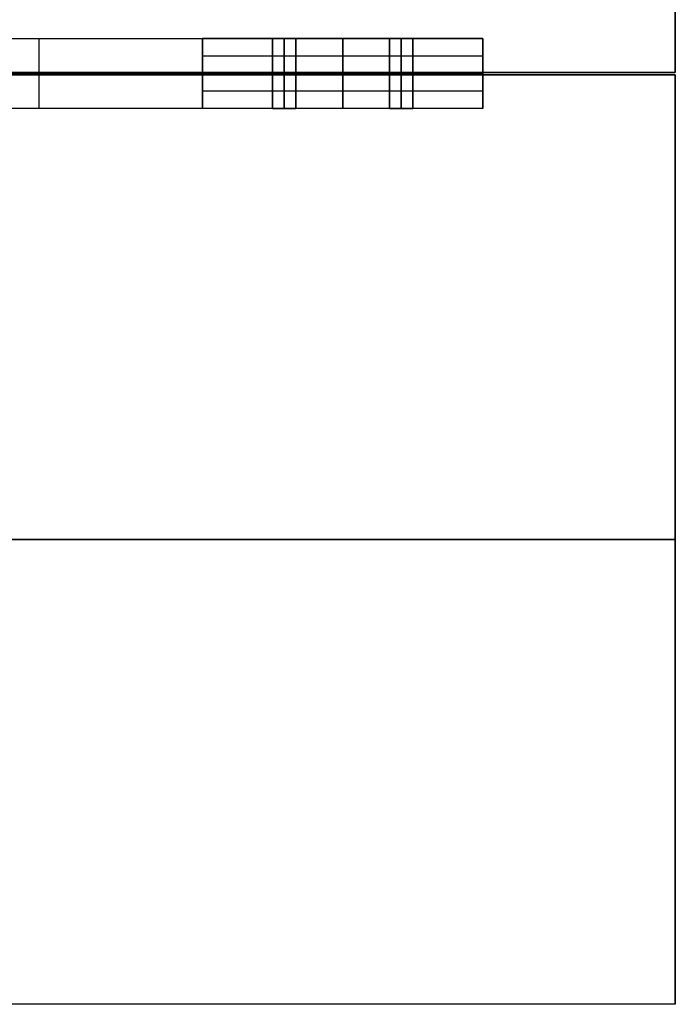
# Model space of a CAD drawing. Header units: millimetres. Extents: x -1100 to 1100, y -404 to 400.
# Tile 7 of 8: x 820 to 1100, y -400 to 21. Entities that reach past the tile are written whole.
import ezdxf

# ---------------------------------------------------------------- set-up
doc = ezdxf.new("R2010")
doc.units = ezdxf.units.MM
doc.layers.add('Défaut', color=7, linetype='Continuous', true_color=0x000000)

msp = doc.modelspace()

# ---------------------------------------------------------------- linework, layer by layer
at = {"layer": 'Défaut'}
for p, q in [((1100, -1.09, 719.82), (1100, 396.41, 719.82)), ((827.71, 13.41, 320.04), (827.71, -16.59, 320.04)), ((827.71, 13.41, 200.04), (827.71, -16.59, 200.04)), ((827.71, 13.41, 700.04), (827.71, -16.59, 700.04)), ((827.71, 13.41, 580.04), (827.71, -16.59, 580.04)), ((897.71, -16.59, 350.04), (897.71, 13.41, 350.04)), ((927.71, -16.59, 235.04), (927.71, 13.41, 235.04)), ((927.71, 13.41, 235.04), (937.71, 13.41, 235.04)), ((927.71, -16.59, 615.04), (927.71, 13.41, 615.04)), ((927.71, 13.41, 615.04), (937.71, 13.41, 615.04)), ((937.71, 13.41, 235.04), (927.71, 13.41, 235.04)), ((937.71, 13.41, 615.04), (927.71, 13.41, 615.04)), ((927.71, -1.59, 235.04), (927.71, 13.41, 235.04)), ((927.71, -1.59, 615.04), (927.71, 13.41, 615.04)), ((932.71, -16.59, 240.04), (932.71, 13.41, 240.04)), ((932.71, -16.59, 230.04), (932.71, 13.41, 230.04)), ((932.71, 13.41, 240.04), (932.71, 13.41, 230.04)), ((932.71, -16.59, 620.04), (932.71, 13.41, 620.04)), ((932.71, -16.59, 610.04), (932.71, 13.41, 610.04)), ((932.71, 13.41, 620.04), (932.71, 13.41, 610.04)), ((932.71, 13.41, 240.04), (932.71, 13.41, 230.04)), ((932.71, 13.41, 620.04), (932.71, 13.41, 610.04)), ((932.71, -1.59, 240.04), (932.71, 13.41, 240.04)), ((932.71, -1.59, 230.04), (932.71, 13.41, 230.04)), ((932.71, -1.59, 620.04), (932.71, 13.41, 620.04)), ((932.71, -1.59, 610.04), (932.71, 13.41, 610.04)), ((937.71, 13.41, 235.04), (937.71, -16.59, 235.04)), ((937.71, 13.41, 615.04), (937.71, -16.59, 615.04)), ((937.71, -1.59, 235.04), (937.71, 13.41, 235.04)), ((937.71, -1.59, 615.04), (937.71, 13.41, 615.04)), ((977.71, -16.59, 285.04), (977.71, 13.41, 285.04)), ((977.71, 13.41, 285.04), (987.71, 13.41, 285.04)), ((977.71, -16.59, 665.04), (977.71, 13.41, 665.04)), ((977.71, 13.41, 665.04), (987.71, 13.41, 665.04)), ((987.71, 13.41, 285.04), (977.71, 13.41, 285.04)), ((987.71, 13.41, 665.04), (977.71, 13.41, 665.04)), ((977.71, 13.41, 285.04), (977.71, -1.59, 285.04)), ((977.71, 13.41, 665.04), (977.71, -1.59, 665.04)), ((982.71, -16.59, 290.04), (982.71, 13.41, 290.04)), ((982.71, -16.59, 280.04), (982.71, 13.41, 280.04)), ((982.71, 13.41, 290.04), (982.71, 13.41, 280.04)), ((982.71, -16.59, 670.04), (982.71, 13.41, 670.04)), ((982.71, -16.59, 660.04), (982.71, 13.41, 660.04)), ((982.71, 13.41, 670.04), (982.71, 13.41, 660.04)), ((982.71, 13.41, 290.04), (982.71, 13.41, 280.04)), ((982.71, 13.41, 670.04), (982.71, 13.41, 660.04)), ((982.71, 13.41, 290.04), (982.71, -1.59, 290.04)), ((982.71, 13.41, 280.04), (982.71, -1.59, 280.04)), ((982.71, 13.41, 670.04), (982.71, -1.59, 670.04)), ((982.71, 13.41, 660.04), (982.71, -1.59, 660.04)), ((987.71, 13.41, 285.04), (987.71, -16.59, 285.04)), ((987.71, 13.41, 665.04), (987.71, -16.59, 665.04)), ((987.71, 13.41, 285.04), (987.71, -1.59, 285.04)), ((987.71, 13.41, 665.04), (987.71, -1.59, 665.04)), ((1017.71, -16.59, 350.04), (1017.71, 13.41, 350.04)), ((1100, -1.09, 719.82), (-1100, -1.09, 719.82)), ((1100, -2.09, 719.82), (-1100, -2.09, 719.82)), ((978.25, -1.59, 320.04), (637.71, -1.59, 320.04)), ((978.25, -1.59, 200.04), (637.71, -1.59, 200.04)), ((978.25, -1.59, 700.04), (637.71, -1.59, 700.04)), ((978.25, -1.59, 580.04), (637.71, -1.59, 580.04)), ((897.71, -1.59, 580.04), (897.71, -1.59, 320.04)), ((897.71, -1.59, 250.04), (897.71, -1.59, 0.04)), ((937.71, -1.59, 240.04), (927.71, -1.59, 240.04)), ((927.71, -1.59, 230.04), (927.71, -1.59, 240.04)), ((927.71, -1.59, 230.04), (937.71, -1.59, 230.04)), ((937.71, -1.59, 620.04), (927.71, -1.59, 620.04)), ((927.71, -1.59, 610.04), (927.71, -1.59, 620.04)), ((927.71, -1.59, 610.04), (937.71, -1.59, 610.04)), ((927.71, -1.59, 240.04), (937.71, -1.59, 240.04)), ((927.71, -1.59, 230.04), (927.71, -1.59, 240.04)), ((937.71, -1.59, 230.04), (927.71, -1.59, 230.04)), ((927.71, -1.59, 620.04), (937.71, -1.59, 620.04)), ((927.71, -1.59, 610.04), (927.71, -1.59, 620.04)), ((927.71, -16.59, 615.04), (927.71, -1.59, 615.04)), ((937.71, -1.59, 610.04), (927.71, -1.59, 610.04)), ((927.71, -16.59, 235.04), (927.71, -1.59, 235.04)), ((932.71, -16.59, 620.04), (932.71, -1.59, 620.04)), ((932.71, -16.59, 610.04), (932.71, -1.59, 610.04)), ((932.71, -16.59, 240.04), (932.71, -1.59, 240.04)), ((932.71, -16.59, 230.04), (932.71, -1.59, 230.04)), ((937.71, -1.59, 230.04), (937.71, -1.59, 240.04)), ((937.71, -1.59, 610.04), (937.71, -1.59, 620.04)), ((937.71, -1.59, 240.04), (937.71, -1.59, 230.04)), ((937.71, -1.59, 620.04), (937.71, -1.59, 610.04)), ((937.71, -16.59, 615.04), (937.71, -1.59, 615.04)), ((937.71, -16.59, 235.04), (937.71, -1.59, 235.04)), ((987.71, -1.59, 290.04), (977.71, -1.59, 290.04)), ((977.71, -1.59, 280.04), (987.71, -1.59, 280.04)), ((977.71, -1.59, 280.04), (977.71, -1.59, 290.04)), ((987.71, -1.59, 670.04), (977.71, -1.59, 670.04)), ((977.71, -1.59, 660.04), (987.71, -1.59, 660.04)), ((977.71, -1.59, 660.04), (977.71, -1.59, 670.04)), ((987.71, -1.59, 290.04), (977.71, -1.59, 290.04)), ((977.71, -1.59, 280.04), (987.71, -1.59, 280.04)), ((977.71, -1.59, 290.04), (977.71, -1.59, 280.04)), ((987.71, -1.59, 670.04), (977.71, -1.59, 670.04)), ((977.71, -1.59, 660.04), (987.71, -1.59, 660.04)), ((977.71, -1.59, 670.04), (977.71, -1.59, 660.04)), ((977.71, -1.59, 665.04), (977.71, -16.59, 665.04)), ((977.71, -1.59, 285.04), (977.71, -16.59, 285.04)), ((982.71, -1.59, 670.04), (982.71, -16.59, 670.04)), ((982.71, -1.59, 660.04), (982.71, -16.59, 660.04)), ((982.71, -1.59, 290.04), (982.71, -16.59, 290.04)), ((982.71, -1.59, 280.04), (982.71, -16.59, 280.04)), ((987.71, -1.59, 280.04), (987.71, -1.59, 290.04)), ((987.71, -1.59, 660.04), (987.71, -1.59, 670.04)), ((987.71, -1.59, 280.04), (987.71, -1.59, 290.04)), ((987.71, -1.59, 660.04), (987.71, -1.59, 670.04)), ((987.71, -1.59, 665.04), (987.71, -16.59, 665.04)), ((987.71, -1.59, 285.04), (987.71, -16.59, 285.04)), ((1017.71, -1.59, 580.04), (1017.71, -1.59, 320.04)), ((1017.71, -1.59, 250.04), (1017.71, -1.59, 0.04)), ((1100, -399.59, 719.82), (1100, -2.09, 719.82)), ((927.71, -16.59, 235.04), (937.71, -16.59, 235.04)), ((927.71, -16.59, 615.04), (937.71, -16.59, 615.04)), ((937.71, -16.59, 235.04), (927.71, -16.59, 235.04)), ((937.71, -16.59, 615.04), (927.71, -16.59, 615.04)), ((932.71, -16.59, 230.04), (932.71, -16.59, 240.04)), ((932.71, -16.59, 610.04), (932.71, -16.59, 620.04)), ((932.71, -16.59, 240.04), (932.71, -16.59, 230.04)), ((932.71, -16.59, 620.04), (932.71, -16.59, 610.04)), ((977.71, -16.59, 285.04), (987.71, -16.59, 285.04)), ((977.71, -16.59, 665.04), (987.71, -16.59, 665.04)), ((987.71, -16.59, 285.04), (977.71, -16.59, 285.04)), ((987.71, -16.59, 665.04), (977.71, -16.59, 665.04)), ((982.71, -16.59, 280.04), (982.71, -16.59, 290.04)), ((982.71, -16.59, 660.04), (982.71, -16.59, 670.04)), ((982.71, -16.59, 290.04), (982.71, -16.59, 280.04)), ((982.71, -16.59, 670.04), (982.71, -16.59, 660.04)), ((-1100, -200.84, 704.82), (1100, -200.84, 704.82)), ((1100, -200.84, 734.82), (-1100, -200.84, 734.82)), ((1100, -200.84, 704.82), (1100, -200.84, 734.82)), ((1100, -399.59, 719.82), (-1100, -399.59, 719.82))]:
    msp.add_line(p, q, dxfattribs=at)
for points in [[(1100, -1.09, 704.82), (1100, 197.66, 704.82), (1100, 396.41, 704.82)], [(1100, 396.41, 734.82), (1100, 197.66, 734.82), (1100, -1.09, 734.82)], [(637.71, 13.41, 320.04), (827.71, 13.41, 320.04), (1017.71, 13.41, 320.04)], [(637.71, 13.41, 200.04), (827.71, 13.41, 200.04), (1017.71, 13.41, 200.04)], [(637.71, 13.41, 260.04), (827.71, 13.41, 260.04), (1017.71, 13.41, 260.04)], [(637.71, 13.41, 700.04), (827.71, 13.41, 700.04), (1017.71, 13.41, 700.04)], [(637.71, 13.41, 580.04), (827.71, 13.41, 580.04), (1017.71, 13.41, 580.04)], [(637.71, 13.41, 640.04), (827.71, 13.41, 640.04), (1017.71, 13.41, 640.04)], [(827.71, 13.41, 320.04), (827.71, 13.41, 260.04), (827.71, 13.41, 200.04)], [(827.71, 13.41, 700.04), (827.71, 13.41, 640.04), (827.71, 13.41, 580.04)], [(1017.71, 13.41, 580.04), (957.71, 13.41, 580.04), (897.71, 13.41, 580.04)], [(897.71, -1.59, 580.04), (897.71, 5.91, 580.04), (897.71, 13.41, 580.04)], [(1017.71, 13.41, 320.04), (957.71, 13.41, 320.04), (897.71, 13.41, 320.04)], [(897.71, 13.41, 580.04), (897.71, 13.41, 450.04), (897.71, 13.41, 320.04)], [(897.71, 13.41, 320.04), (897.71, 5.91, 320.04), (897.71, -1.59, 320.04)], [(1017.71, 13.41, 200.04), (957.71, 13.41, 200.04), (897.71, 13.41, 200.04)], [(897.71, -1.59, 200.04), (897.71, 5.91, 200.04), (897.71, 13.41, 200.04)], [(1017.71, 13.41, 0.04), (957.71, 13.41, 0.04), (897.71, 13.41, 0.04)], [(897.71, 13.41, 200.04), (897.71, 13.41, 100.04), (897.71, 13.41, 0.04)], [(897.71, 13.41, 0.04), (897.71, -1.59, 0.04), (897.71, -16.59, 0.04)], [(1017.71, 13.41, 450.04), (957.71, 13.41, 450.04), (897.71, 13.41, 450.04)], [(1017.71, 13.41, 100.04), (957.71, 13.41, 100.04), (897.71, 13.41, 100.04)], [(927.71, 13.41, 240.04), (932.71, 13.41, 240.04), (937.71, 13.41, 240.04)], [(927.71, -16.59, 240.04), (927.71, -1.59, 240.04), (927.71, 13.41, 240.04)], [(927.71, 13.41, 230.04), (927.71, 13.41, 235.04), (927.71, 13.41, 240.04)], [(927.71, -16.59, 230.04), (927.71, -1.59, 230.04), (927.71, 13.41, 230.04)], [(937.71, 13.41, 230.04), (932.71, 13.41, 230.04), (927.71, 13.41, 230.04)], [(927.71, 13.41, 620.04), (932.71, 13.41, 620.04), (937.71, 13.41, 620.04)], [(927.71, -16.59, 620.04), (927.71, -1.59, 620.04), (927.71, 13.41, 620.04)], [(927.71, 13.41, 610.04), (927.71, 13.41, 615.04), (927.71, 13.41, 620.04)], [(927.71, -16.59, 610.04), (927.71, -1.59, 610.04), (927.71, 13.41, 610.04)], [(937.71, 13.41, 610.04), (932.71, 13.41, 610.04), (927.71, 13.41, 610.04)], [(927.71, 13.41, 240.04), (927.71, 13.41, 235.04), (927.71, 13.41, 230.04)], [(927.71, 13.41, 230.04), (927.71, -1.59, 230.04), (927.71, -16.59, 230.04)], [(927.71, 13.41, 240.04), (927.71, -1.59, 240.04), (927.71, -16.59, 240.04)], [(927.71, 13.41, 230.04), (932.71, 13.41, 230.04), (937.71, 13.41, 230.04)], [(937.71, 13.41, 240.04), (932.71, 13.41, 240.04), (927.71, 13.41, 240.04)], [(927.71, 13.41, 235.04), (927.71, -1.59, 235.04), (927.71, -16.59, 235.04)], [(927.71, 13.41, 610.04), (932.71, 13.41, 610.04), (937.71, 13.41, 610.04)], [(927.71, 13.41, 610.04), (927.71, -1.59, 610.04), (927.71, -16.59, 610.04)], [(937.71, 13.41, 620.04), (932.71, 13.41, 620.04), (927.71, 13.41, 620.04)], [(927.71, 13.41, 620.04), (927.71, -1.59, 620.04), (927.71, -16.59, 620.04)], [(927.71, 13.41, 620.04), (927.71, 13.41, 615.04), (927.71, 13.41, 610.04)], [(927.71, 13.41, 615.04), (927.71, -1.59, 615.04), (927.71, -16.59, 615.04)], [(937.71, 13.41, 240.04), (932.71, 13.41, 240.04), (927.71, 13.41, 240.04)], [(927.71, 13.41, 240.04), (927.71, 13.41, 235.04), (927.71, 13.41, 230.04)], [(927.71, 13.41, 230.04), (932.71, 13.41, 230.04), (937.71, 13.41, 230.04)], [(927.71, 13.41, 240.04), (927.71, 5.91, 240.04), (927.71, -1.59, 240.04)], [(927.71, 13.41, 230.04), (927.71, 5.91, 230.04), (927.71, -1.59, 230.04)], [(937.71, 13.41, 620.04), (932.71, 13.41, 620.04), (927.71, 13.41, 620.04)], [(927.71, 13.41, 620.04), (927.71, 13.41, 615.04), (927.71, 13.41, 610.04)], [(927.71, 13.41, 610.04), (932.71, 13.41, 610.04), (937.71, 13.41, 610.04)], [(927.71, 13.41, 620.04), (927.71, 5.91, 620.04), (927.71, -1.59, 620.04)], [(927.71, 13.41, 610.04), (927.71, 5.91, 610.04), (927.71, -1.59, 610.04)], [(932.71, 13.41, 230.04), (932.71, -1.59, 230.04), (932.71, -16.59, 230.04)], [(932.71, 13.41, 240.04), (932.71, -1.59, 240.04), (932.71, -16.59, 240.04)], [(932.71, 13.41, 610.04), (932.71, -1.59, 610.04), (932.71, -16.59, 610.04)], [(932.71, 13.41, 620.04), (932.71, -1.59, 620.04), (932.71, -16.59, 620.04)], [(937.71, 13.41, 240.04), (937.71, -1.59, 240.04), (937.71, -16.59, 240.04)], [(937.71, -16.59, 230.04), (937.71, -1.59, 230.04), (937.71, 13.41, 230.04)], [(937.71, 13.41, 240.04), (937.71, 13.41, 235.04), (937.71, 13.41, 230.04)], [(937.71, 13.41, 620.04), (937.71, -1.59, 620.04), (937.71, -16.59, 620.04)], [(937.71, -16.59, 610.04), (937.71, -1.59, 610.04), (937.71, 13.41, 610.04)], [(937.71, 13.41, 620.04), (937.71, 13.41, 615.04), (937.71, 13.41, 610.04)], [(937.71, 13.41, 230.04), (937.71, -1.59, 230.04), (937.71, -16.59, 230.04)], [(937.71, 13.41, 230.04), (937.71, 13.41, 235.04), (937.71, 13.41, 240.04)], [(937.71, 13.41, 240.04), (937.71, -1.59, 240.04), (937.71, -16.59, 240.04)], [(937.71, 13.41, 235.04), (937.71, -1.59, 235.04), (937.71, -16.59, 235.04)], [(937.71, 13.41, 610.04), (937.71, -1.59, 610.04), (937.71, -16.59, 610.04)], [(937.71, 13.41, 610.04), (937.71, 13.41, 615.04), (937.71, 13.41, 620.04)], [(937.71, 13.41, 620.04), (937.71, -1.59, 620.04), (937.71, -16.59, 620.04)], [(937.71, 13.41, 615.04), (937.71, -1.59, 615.04), (937.71, -16.59, 615.04)], [(937.71, 13.41, 230.04), (937.71, 13.41, 235.04), (937.71, 13.41, 240.04)], [(937.71, -1.59, 240.04), (937.71, 5.91, 240.04), (937.71, 13.41, 240.04)], [(937.71, 13.41, 230.04), (937.71, 5.91, 230.04), (937.71, -1.59, 230.04)], [(937.71, 13.41, 610.04), (937.71, 13.41, 615.04), (937.71, 13.41, 620.04)], [(937.71, -1.59, 620.04), (937.71, 5.91, 620.04), (937.71, 13.41, 620.04)], [(937.71, 13.41, 610.04), (937.71, 5.91, 610.04), (937.71, -1.59, 610.04)], [(957.71, -1.59, 580.04), (957.71, 5.91, 580.04), (957.71, 13.41, 580.04)], [(957.71, 13.41, 580.04), (957.71, 13.41, 450.04), (957.71, 13.41, 320.04)], [(957.71, 13.41, 320.04), (957.71, 5.91, 320.04), (957.71, -1.59, 320.04)], [(957.71, -1.59, 200.04), (957.71, 5.91, 200.04), (957.71, 13.41, 200.04)], [(957.71, 13.41, 200.04), (957.71, 13.41, 100.04), (957.71, 13.41, 0.04)], [(957.71, 13.41, 0.04), (957.71, -1.59, 0.04), (957.71, -16.59, 0.04)], [(977.71, -16.59, 290.04), (977.71, -1.59, 290.04), (977.71, 13.41, 290.04)], [(977.71, 13.41, 290.04), (982.71, 13.41, 290.04), (987.71, 13.41, 290.04)], [(987.71, 13.41, 280.04), (982.71, 13.41, 280.04), (977.71, 13.41, 280.04)], [(977.71, 13.41, 280.04), (977.71, -1.59, 280.04), (977.71, -16.59, 280.04)], [(977.71, 13.41, 280.04), (977.71, 13.41, 285.04), (977.71, 13.41, 290.04)], [(977.71, -16.59, 670.04), (977.71, -1.59, 670.04), (977.71, 13.41, 670.04)], [(977.71, 13.41, 670.04), (982.71, 13.41, 670.04), (987.71, 13.41, 670.04)], [(987.71, 13.41, 660.04), (982.71, 13.41, 660.04), (977.71, 13.41, 660.04)], [(977.71, 13.41, 660.04), (977.71, -1.59, 660.04), (977.71, -16.59, 660.04)], [(977.71, 13.41, 660.04), (977.71, 13.41, 665.04), (977.71, 13.41, 670.04)], [(977.71, 13.41, 290.04), (977.71, 13.41, 285.04), (977.71, 13.41, 280.04)], [(977.71, 13.41, 280.04), (977.71, -1.59, 280.04), (977.71, -16.59, 280.04)], [(977.71, 13.41, 290.04), (977.71, -1.59, 290.04), (977.71, -16.59, 290.04)], [(977.71, 13.41, 280.04), (982.71, 13.41, 280.04), (987.71, 13.41, 280.04)], [(987.71, 13.41, 290.04), (982.71, 13.41, 290.04), (977.71, 13.41, 290.04)], [(977.71, 13.41, 285.04), (977.71, -1.59, 285.04), (977.71, -16.59, 285.04)], [(977.71, 13.41, 660.04), (982.71, 13.41, 660.04), (987.71, 13.41, 660.04)], [(977.71, 13.41, 660.04), (977.71, -1.59, 660.04), (977.71, -16.59, 660.04)], [(987.71, 13.41, 670.04), (982.71, 13.41, 670.04), (977.71, 13.41, 670.04)], [(977.71, 13.41, 670.04), (977.71, -1.59, 670.04), (977.71, -16.59, 670.04)], [(977.71, 13.41, 670.04), (977.71, 13.41, 665.04), (977.71, 13.41, 660.04)], [(977.71, 13.41, 665.04), (977.71, -1.59, 665.04), (977.71, -16.59, 665.04)], [(987.71, 13.41, 290.04), (982.71, 13.41, 290.04), (977.71, 13.41, 290.04)], [(977.71, 13.41, 280.04), (982.71, 13.41, 280.04), (987.71, 13.41, 280.04)], [(977.71, 13.41, 290.04), (977.71, 13.41, 285.04), (977.71, 13.41, 280.04)], [(977.71, 13.41, 290.04), (977.71, 5.91, 290.04), (977.71, -1.59, 290.04)], [(977.71, -1.59, 280.04), (977.71, 5.91, 280.04), (977.71, 13.41, 280.04)], [(987.71, 13.41, 670.04), (982.71, 13.41, 670.04), (977.71, 13.41, 670.04)], [(977.71, 13.41, 660.04), (982.71, 13.41, 660.04), (987.71, 13.41, 660.04)], [(977.71, 13.41, 670.04), (977.71, 13.41, 665.04), (977.71, 13.41, 660.04)], [(977.71, 13.41, 670.04), (977.71, 5.91, 670.04), (977.71, -1.59, 670.04)], [(977.71, -1.59, 660.04), (977.71, 5.91, 660.04), (977.71, 13.41, 660.04)], [(982.71, 13.41, 280.04), (982.71, -1.59, 280.04), (982.71, -16.59, 280.04)], [(982.71, 13.41, 290.04), (982.71, -1.59, 290.04), (982.71, -16.59, 290.04)], [(982.71, 13.41, 660.04), (982.71, -1.59, 660.04), (982.71, -16.59, 660.04)], [(982.71, 13.41, 670.04), (982.71, -1.59, 670.04), (982.71, -16.59, 670.04)], [(987.71, 13.41, 290.04), (987.71, -1.59, 290.04), (987.71, -16.59, 290.04)], [(987.71, 13.41, 290.04), (987.71, 13.41, 285.04), (987.71, 13.41, 280.04)], [(987.71, 13.41, 280.04), (987.71, -1.59, 280.04), (987.71, -16.59, 280.04)], [(987.71, 13.41, 670.04), (987.71, -1.59, 670.04), (987.71, -16.59, 670.04)], [(987.71, 13.41, 670.04), (987.71, 13.41, 665.04), (987.71, 13.41, 660.04)], [(987.71, 13.41, 660.04), (987.71, -1.59, 660.04), (987.71, -16.59, 660.04)], [(987.71, 13.41, 280.04), (987.71, -1.59, 280.04), (987.71, -16.59, 280.04)], [(987.71, 13.41, 280.04), (987.71, 13.41, 285.04), (987.71, 13.41, 290.04)], [(987.71, 13.41, 290.04), (987.71, -1.59, 290.04), (987.71, -16.59, 290.04)], [(987.71, 13.41, 285.04), (987.71, -1.59, 285.04), (987.71, -16.59, 285.04)], [(987.71, 13.41, 660.04), (987.71, -1.59, 660.04), (987.71, -16.59, 660.04)], [(987.71, 13.41, 660.04), (987.71, 13.41, 665.04), (987.71, 13.41, 670.04)], [(987.71, 13.41, 670.04), (987.71, -1.59, 670.04), (987.71, -16.59, 670.04)], [(987.71, 13.41, 665.04), (987.71, -1.59, 665.04), (987.71, -16.59, 665.04)], [(987.71, 13.41, 280.04), (987.71, 13.41, 285.04), (987.71, 13.41, 290.04)], [(987.71, -1.59, 290.04), (987.71, 5.91, 290.04), (987.71, 13.41, 290.04)], [(987.71, -1.59, 280.04), (987.71, 5.91, 280.04), (987.71, 13.41, 280.04)], [(987.71, 13.41, 660.04), (987.71, 13.41, 665.04), (987.71, 13.41, 670.04)], [(987.71, -1.59, 670.04), (987.71, 5.91, 670.04), (987.71, 13.41, 670.04)], [(987.71, -1.59, 660.04), (987.71, 5.91, 660.04), (987.71, 13.41, 660.04)], [(1017.71, 13.41, 320.04), (1017.71, 13.41, 260.04), (1017.71, 13.41, 200.04)], [(1017.71, 13.41, 320.04), (1017.71, 5.91, 320.04), (1017.71, -1.59, 320.04)], [(1017.71, 13.41, 200.04), (1017.71, 5.91, 200.04), (1017.71, -1.59, 200.04)], [(1017.71, 13.41, 260.04), (1017.71, 5.91, 260.04), (1017.71, -1.59, 260.04)], [(1017.71, -1.59, 580.04), (1017.71, 5.91, 580.04), (1017.71, 13.41, 580.04)], [(1017.71, 13.41, 580.04), (1017.71, 13.41, 450.04), (1017.71, 13.41, 320.04)], [(1017.71, 13.41, 320.04), (1017.71, 5.91, 320.04), (1017.71, -1.59, 320.04)], [(1017.71, -1.59, 200.04), (1017.71, 5.91, 200.04), (1017.71, 13.41, 200.04)], [(1017.71, 13.41, 200.04), (1017.71, 13.41, 100.04), (1017.71, 13.41, 0.04)], [(1017.71, 13.41, 0.04), (1017.71, -1.59, 0.04), (1017.71, -16.59, 0.04)], [(1017.71, 13.41, 700.04), (1017.71, 13.41, 640.04), (1017.71, 13.41, 580.04)], [(1017.71, 13.41, 700.04), (1017.71, 5.91, 700.04), (1017.71, -1.59, 700.04)], [(1017.71, 13.41, 580.04), (1017.71, 5.91, 580.04), (1017.71, -1.59, 580.04)], [(1017.71, 13.41, 640.04), (1017.71, 5.91, 640.04), (1017.71, -1.59, 640.04)], [(1017.71, 5.91, 580.04), (957.71, 5.91, 580.04), (897.71, 5.91, 580.04)], [(1017.71, 5.91, 320.04), (957.71, 5.91, 320.04), (897.71, 5.91, 320.04)], [(1017.71, 5.91, 200.04), (957.71, 5.91, 200.04), (897.71, 5.91, 200.04)], [(1017.71, 5.91, 320.04), (1017.71, 5.91, 260.04), (1017.71, 5.91, 200.04)], [(1017.71, 5.91, 700.04), (1017.71, 5.91, 640.04), (1017.71, 5.91, 580.04)], [(-1100, -1.09, 704.82), (0, -1.09, 704.82), (1100, -1.09, 704.82)], [(1100, -1.09, 734.82), (0, -1.09, 734.82), (-1100, -1.09, 734.82)], [(-1100, -2.09, 704.82), (0, -2.09, 704.82), (1100, -2.09, 704.82)], [(1100, -2.09, 734.82), (0, -2.09, 734.82), (-1100, -2.09, 734.82)], [(1017.71, -1.59, 320.04), (957.71, -1.59, 320.04), (897.71, -1.59, 320.04)], [(897.71, -1.59, 320.04), (897.71, -1.59, 260.04), (897.71, -1.59, 200.04)], [(1017.71, -1.59, 200.04), (957.71, -1.59, 200.04), (897.71, -1.59, 200.04)], [(897.71, -1.59, 320.04), (897.71, -9.09, 320.04), (897.71, -16.59, 320.04)], [(897.71, -1.59, 200.04), (897.71, -9.09, 200.04), (897.71, -16.59, 200.04)], [(1017.71, -1.59, 260.04), (957.71, -1.59, 260.04), (897.71, -1.59, 260.04)], [(897.71, -1.59, 260.04), (897.71, -9.09, 260.04), (897.71, -16.59, 260.04)], [(1017.71, -1.59, 700.04), (957.71, -1.59, 700.04), (897.71, -1.59, 700.04)], [(897.71, -16.59, 700.04), (897.71, -9.09, 700.04), (897.71, -1.59, 700.04)], [(1017.71, -1.59, 580.04), (957.71, -1.59, 580.04), (897.71, -1.59, 580.04)], [(897.71, -1.59, 700.04), (897.71, -1.59, 640.04), (897.71, -1.59, 580.04)], [(1017.71, -1.59, 320.04), (957.71, -1.59, 320.04), (897.71, -1.59, 320.04)], [(1017.71, -1.59, 200.04), (957.71, -1.59, 200.04), (897.71, -1.59, 200.04)], [(897.71, -1.59, 320.04), (897.71, -1.59, 260.04), (897.71, -1.59, 200.04)], [(1017.71, -1.59, 640.04), (957.71, -1.59, 640.04), (897.71, -1.59, 640.04)], [(1017.71, -1.59, 260.04), (957.71, -1.59, 260.04), (897.71, -1.59, 260.04)], [(1017.71, -1.59, 0.04), (957.71, -1.59, 0.04), (897.71, -1.59, 0.04)], [(1017.71, -1.59, 700.04), (957.71, -1.59, 700.04), (897.71, -1.59, 700.04)], [(897.71, -1.59, 700.04), (897.71, -1.59, 640.04), (897.71, -1.59, 580.04)], [(1017.71, -1.59, 580.04), (957.71, -1.59, 580.04), (897.71, -1.59, 580.04)], [(897.71, -1.59, 700.04), (897.71, -9.09, 700.04), (897.71, -16.59, 700.04)], [(897.71, -1.59, 580.04), (897.71, -9.09, 580.04), (897.71, -16.59, 580.04)], [(1017.71, -1.59, 640.04), (957.71, -1.59, 640.04), (897.71, -1.59, 640.04)], [(897.71, -1.59, 640.04), (897.71, -9.09, 640.04), (897.71, -16.59, 640.04)], [(927.71, -1.59, 240.04), (927.71, -1.59, 235.04), (927.71, -1.59, 230.04)], [(927.71, -1.59, 230.04), (932.71, -1.59, 230.04), (937.71, -1.59, 230.04)], [(937.71, -1.59, 240.04), (932.71, -1.59, 240.04), (927.71, -1.59, 240.04)], [(927.71, -1.59, 610.04), (932.71, -1.59, 610.04), (937.71, -1.59, 610.04)], [(937.71, -1.59, 620.04), (932.71, -1.59, 620.04), (927.71, -1.59, 620.04)], [(927.71, -1.59, 620.04), (927.71, -1.59, 615.04), (927.71, -1.59, 610.04)], [(927.71, -1.59, 240.04), (932.71, -1.59, 240.04), (937.71, -1.59, 240.04)], [(927.71, -1.59, 230.04), (927.71, -1.59, 235.04), (927.71, -1.59, 240.04)], [(937.71, -1.59, 230.04), (932.71, -1.59, 230.04), (927.71, -1.59, 230.04)], [(937.71, -1.59, 620.04), (932.71, -1.59, 620.04), (927.71, -1.59, 620.04)], [(927.71, -1.59, 620.04), (927.71, -1.59, 615.04), (927.71, -1.59, 610.04)], [(927.71, -1.59, 610.04), (932.71, -1.59, 610.04), (937.71, -1.59, 610.04)], [(927.71, -1.59, 620.04), (927.71, -9.09, 620.04), (927.71, -16.59, 620.04)], [(927.71, -1.59, 610.04), (927.71, -9.09, 610.04), (927.71, -16.59, 610.04)], [(937.71, -1.59, 240.04), (932.71, -1.59, 240.04), (927.71, -1.59, 240.04)], [(927.71, -1.59, 240.04), (927.71, -1.59, 235.04), (927.71, -1.59, 230.04)], [(927.71, -1.59, 230.04), (932.71, -1.59, 230.04), (937.71, -1.59, 230.04)], [(927.71, -1.59, 240.04), (927.71, -9.09, 240.04), (927.71, -16.59, 240.04)], [(927.71, -1.59, 230.04), (927.71, -9.09, 230.04), (927.71, -16.59, 230.04)], [(927.71, -1.59, 620.04), (932.71, -1.59, 620.04), (937.71, -1.59, 620.04)], [(927.71, -1.59, 610.04), (927.71, -1.59, 615.04), (927.71, -1.59, 620.04)], [(937.71, -1.59, 610.04), (932.71, -1.59, 610.04), (927.71, -1.59, 610.04)], [(937.71, -1.59, 230.04), (937.71, -1.59, 235.04), (937.71, -1.59, 240.04)], [(937.71, -1.59, 610.04), (937.71, -1.59, 615.04), (937.71, -1.59, 620.04)], [(937.71, -1.59, 240.04), (937.71, -1.59, 235.04), (937.71, -1.59, 230.04)], [(937.71, -1.59, 610.04), (937.71, -1.59, 615.04), (937.71, -1.59, 620.04)], [(937.71, -16.59, 620.04), (937.71, -9.09, 620.04), (937.71, -1.59, 620.04)], [(937.71, -1.59, 610.04), (937.71, -9.09, 610.04), (937.71, -16.59, 610.04)], [(937.71, -1.59, 230.04), (937.71, -1.59, 235.04), (937.71, -1.59, 240.04)], [(937.71, -16.59, 240.04), (937.71, -9.09, 240.04), (937.71, -1.59, 240.04)], [(937.71, -1.59, 230.04), (937.71, -9.09, 230.04), (937.71, -16.59, 230.04)], [(937.71, -1.59, 620.04), (937.71, -1.59, 615.04), (937.71, -1.59, 610.04)], [(957.71, -1.59, 320.04), (957.71, -1.59, 260.04), (957.71, -1.59, 200.04)], [(957.71, -16.59, 700.04), (957.71, -9.09, 700.04), (957.71, -1.59, 700.04)], [(957.71, -1.59, 700.04), (957.71, -1.59, 640.04), (957.71, -1.59, 580.04)], [(957.71, -1.59, 320.04), (957.71, -1.59, 260.04), (957.71, -1.59, 200.04)], [(957.71, -1.59, 700.04), (957.71, -1.59, 640.04), (957.71, -1.59, 580.04)], [(977.71, -1.59, 290.04), (977.71, -1.59, 285.04), (977.71, -1.59, 280.04)], [(977.71, -1.59, 280.04), (982.71, -1.59, 280.04), (987.71, -1.59, 280.04)], [(987.71, -1.59, 290.04), (982.71, -1.59, 290.04), (977.71, -1.59, 290.04)], [(977.71, -1.59, 660.04), (982.71, -1.59, 660.04), (987.71, -1.59, 660.04)], [(987.71, -1.59, 670.04), (982.71, -1.59, 670.04), (977.71, -1.59, 670.04)], [(977.71, -1.59, 670.04), (977.71, -1.59, 665.04), (977.71, -1.59, 660.04)], [(977.71, -1.59, 290.04), (982.71, -1.59, 290.04), (987.71, -1.59, 290.04)], [(987.71, -1.59, 280.04), (982.71, -1.59, 280.04), (977.71, -1.59, 280.04)], [(977.71, -1.59, 280.04), (977.71, -1.59, 285.04), (977.71, -1.59, 290.04)], [(987.71, -1.59, 670.04), (982.71, -1.59, 670.04), (977.71, -1.59, 670.04)], [(977.71, -1.59, 660.04), (982.71, -1.59, 660.04), (987.71, -1.59, 660.04)], [(977.71, -1.59, 670.04), (977.71, -1.59, 665.04), (977.71, -1.59, 660.04)], [(977.71, -1.59, 670.04), (977.71, -9.09, 670.04), (977.71, -16.59, 670.04)], [(977.71, -16.59, 660.04), (977.71, -9.09, 660.04), (977.71, -1.59, 660.04)], [(987.71, -1.59, 290.04), (982.71, -1.59, 290.04), (977.71, -1.59, 290.04)], [(977.71, -1.59, 280.04), (982.71, -1.59, 280.04), (987.71, -1.59, 280.04)], [(977.71, -1.59, 290.04), (977.71, -1.59, 285.04), (977.71, -1.59, 280.04)], [(977.71, -1.59, 290.04), (977.71, -9.09, 290.04), (977.71, -16.59, 290.04)], [(977.71, -16.59, 280.04), (977.71, -9.09, 280.04), (977.71, -1.59, 280.04)], [(977.71, -1.59, 670.04), (982.71, -1.59, 670.04), (987.71, -1.59, 670.04)], [(987.71, -1.59, 660.04), (982.71, -1.59, 660.04), (977.71, -1.59, 660.04)], [(977.71, -1.59, 660.04), (977.71, -1.59, 665.04), (977.71, -1.59, 670.04)], [(987.71, -1.59, 280.04), (987.71, -1.59, 285.04), (987.71, -1.59, 290.04)], [(987.71, -1.59, 660.04), (987.71, -1.59, 665.04), (987.71, -1.59, 670.04)], [(987.71, -1.59, 290.04), (987.71, -1.59, 285.04), (987.71, -1.59, 280.04)], [(987.71, -1.59, 660.04), (987.71, -1.59, 665.04), (987.71, -1.59, 670.04)], [(987.71, -16.59, 670.04), (987.71, -9.09, 670.04), (987.71, -1.59, 670.04)], [(987.71, -16.59, 660.04), (987.71, -9.09, 660.04), (987.71, -1.59, 660.04)], [(987.71, -1.59, 280.04), (987.71, -1.59, 285.04), (987.71, -1.59, 290.04)], [(987.71, -16.59, 290.04), (987.71, -9.09, 290.04), (987.71, -1.59, 290.04)], [(987.71, -16.59, 280.04), (987.71, -9.09, 280.04), (987.71, -1.59, 280.04)], [(987.71, -1.59, 670.04), (987.71, -1.59, 665.04), (987.71, -1.59, 660.04)], [(1017.71, -1.59, 320.04), (1017.71, -1.59, 260.04), (1017.71, -1.59, 200.04)], [(1017.71, -16.59, 700.04), (1017.71, -9.09, 700.04), (1017.71, -1.59, 700.04)], [(1017.71, -1.59, 700.04), (1017.71, -1.59, 640.04), (1017.71, -1.59, 580.04)], [(1017.71, -1.59, 320.04), (1017.71, -1.59, 260.04), (1017.71, -1.59, 200.04)], [(1017.71, -1.59, 700.04), (1017.71, -1.59, 640.04), (1017.71, -1.59, 580.04)], [(1100, -1.09, 704.82), (1100, -1.09, 719.82), (1100, -1.09, 734.82)], [(1100, -2.09, 704.82), (1100, -200.84, 704.82), (1100, -399.59, 704.82)], [(1100, -2.09, 704.82), (1100, -2.09, 719.82), (1100, -2.09, 734.82)], [(1100, -2.09, 734.82), (1100, -200.84, 734.82), (1100, -399.59, 734.82)], [(897.71, -9.09, 320.04), (897.71, -9.09, 260.04), (897.71, -9.09, 200.04)], [(1017.71, -9.09, 700.04), (957.71, -9.09, 700.04), (897.71, -9.09, 700.04)], [(897.71, -9.09, 700.04), (897.71, -9.09, 640.04), (897.71, -9.09, 580.04)], [(897.71, -16.59, 320.04), (767.71, -16.59, 320.04), (637.71, -16.59, 320.04)], [(897.71, -16.59, 200.04), (767.71, -16.59, 200.04), (637.71, -16.59, 200.04)], [(897.71, -16.59, 260.04), (767.71, -16.59, 260.04), (637.71, -16.59, 260.04)], [(897.71, -16.59, 700.04), (767.71, -16.59, 700.04), (637.71, -16.59, 700.04)], [(897.71, -16.59, 580.04), (767.71, -16.59, 580.04), (637.71, -16.59, 580.04)], [(897.71, -16.59, 640.04), (767.71, -16.59, 640.04), (637.71, -16.59, 640.04)], [(897.71, -16.59, 320.04), (897.71, -16.59, 260.04), (897.71, -16.59, 200.04)], [(1017.71, -16.59, 700.04), (957.71, -16.59, 700.04), (897.71, -16.59, 700.04)], [(1017.71, -16.59, 0.04), (957.71, -16.59, 0.04), (897.71, -16.59, 0.04)], [(897.71, -16.59, 0.04), (897.71, -16.59, 350.04), (897.71, -16.59, 700.04)], [(1017.71, -16.59, 350.04), (957.71, -16.59, 350.04), (897.71, -16.59, 350.04)], [(897.71, -16.59, 700.04), (897.71, -16.59, 640.04), (897.71, -16.59, 580.04)], [(937.71, -16.59, 240.04), (932.71, -16.59, 240.04), (927.71, -16.59, 240.04)], [(927.71, -16.59, 240.04), (927.71, -16.59, 235.04), (927.71, -16.59, 230.04)], [(927.71, -16.59, 230.04), (932.71, -16.59, 230.04), (937.71, -16.59, 230.04)], [(937.71, -16.59, 620.04), (932.71, -16.59, 620.04), (927.71, -16.59, 620.04)], [(927.71, -16.59, 620.04), (927.71, -16.59, 615.04), (927.71, -16.59, 610.04)], [(927.71, -16.59, 610.04), (932.71, -16.59, 610.04), (937.71, -16.59, 610.04)], [(927.71, -16.59, 240.04), (927.71, -16.59, 235.04), (927.71, -16.59, 230.04)], [(927.71, -16.59, 230.04), (932.71, -16.59, 230.04), (937.71, -16.59, 230.04)], [(937.71, -16.59, 240.04), (932.71, -16.59, 240.04), (927.71, -16.59, 240.04)], [(927.71, -16.59, 610.04), (932.71, -16.59, 610.04), (937.71, -16.59, 610.04)], [(937.71, -16.59, 620.04), (932.71, -16.59, 620.04), (927.71, -16.59, 620.04)], [(927.71, -16.59, 620.04), (927.71, -16.59, 615.04), (927.71, -16.59, 610.04)], [(927.71, -16.59, 620.04), (932.71, -16.59, 620.04), (937.71, -16.59, 620.04)], [(927.71, -16.59, 610.04), (927.71, -16.59, 615.04), (927.71, -16.59, 620.04)], [(937.71, -16.59, 610.04), (932.71, -16.59, 610.04), (927.71, -16.59, 610.04)], [(927.71, -16.59, 240.04), (932.71, -16.59, 240.04), (937.71, -16.59, 240.04)], [(927.71, -16.59, 230.04), (927.71, -16.59, 235.04), (927.71, -16.59, 240.04)], [(937.71, -16.59, 230.04), (932.71, -16.59, 230.04), (927.71, -16.59, 230.04)], [(937.71, -16.59, 230.04), (937.71, -16.59, 235.04), (937.71, -16.59, 240.04)], [(937.71, -16.59, 610.04), (937.71, -16.59, 615.04), (937.71, -16.59, 620.04)], [(937.71, -16.59, 230.04), (937.71, -16.59, 235.04), (937.71, -16.59, 240.04)], [(937.71, -16.59, 610.04), (937.71, -16.59, 615.04), (937.71, -16.59, 620.04)], [(937.71, -16.59, 620.04), (937.71, -16.59, 615.04), (937.71, -16.59, 610.04)], [(937.71, -16.59, 240.04), (937.71, -16.59, 235.04), (937.71, -16.59, 230.04)], [(957.71, -16.59, 0.04), (957.71, -16.59, 350.04), (957.71, -16.59, 700.04)], [(987.71, -16.59, 290.04), (982.71, -16.59, 290.04), (977.71, -16.59, 290.04)], [(977.71, -16.59, 280.04), (982.71, -16.59, 280.04), (987.71, -16.59, 280.04)], [(977.71, -16.59, 290.04), (977.71, -16.59, 285.04), (977.71, -16.59, 280.04)], [(987.71, -16.59, 670.04), (982.71, -16.59, 670.04), (977.71, -16.59, 670.04)], [(977.71, -16.59, 660.04), (982.71, -16.59, 660.04), (987.71, -16.59, 660.04)], [(977.71, -16.59, 670.04), (977.71, -16.59, 665.04), (977.71, -16.59, 660.04)], [(977.71, -16.59, 290.04), (977.71, -16.59, 285.04), (977.71, -16.59, 280.04)], [(977.71, -16.59, 280.04), (982.71, -16.59, 280.04), (987.71, -16.59, 280.04)], [(987.71, -16.59, 290.04), (982.71, -16.59, 290.04), (977.71, -16.59, 290.04)], [(977.71, -16.59, 660.04), (982.71, -16.59, 660.04), (987.71, -16.59, 660.04)], [(987.71, -16.59, 670.04), (982.71, -16.59, 670.04), (977.71, -16.59, 670.04)], [(977.71, -16.59, 670.04), (977.71, -16.59, 665.04), (977.71, -16.59, 660.04)], [(977.71, -16.59, 670.04), (982.71, -16.59, 670.04), (987.71, -16.59, 670.04)], [(987.71, -16.59, 660.04), (982.71, -16.59, 660.04), (977.71, -16.59, 660.04)], [(977.71, -16.59, 660.04), (977.71, -16.59, 665.04), (977.71, -16.59, 670.04)], [(977.71, -16.59, 290.04), (982.71, -16.59, 290.04), (987.71, -16.59, 290.04)], [(987.71, -16.59, 280.04), (982.71, -16.59, 280.04), (977.71, -16.59, 280.04)], [(977.71, -16.59, 280.04), (977.71, -16.59, 285.04), (977.71, -16.59, 290.04)], [(987.71, -16.59, 280.04), (987.71, -16.59, 285.04), (987.71, -16.59, 290.04)], [(987.71, -16.59, 660.04), (987.71, -16.59, 665.04), (987.71, -16.59, 670.04)], [(987.71, -16.59, 280.04), (987.71, -16.59, 285.04), (987.71, -16.59, 290.04)], [(987.71, -16.59, 660.04), (987.71, -16.59, 665.04), (987.71, -16.59, 670.04)], [(987.71, -16.59, 670.04), (987.71, -16.59, 665.04), (987.71, -16.59, 660.04)], [(987.71, -16.59, 290.04), (987.71, -16.59, 285.04), (987.71, -16.59, 280.04)], [(1017.71, -16.59, 0.04), (1017.71, -16.59, 350.04), (1017.71, -16.59, 700.04)], [(1100, -399.59, 704.82), (0, -399.59, 704.82), (-1100, -399.59, 704.82)], [(1100, -399.59, 734.82), (0, -399.59, 734.82), (-1100, -399.59, 734.82)], [(1100, -399.59, 734.82), (1100, -399.59, 719.82), (1100, -399.59, 704.82)]]:
    msp.add_open_spline(points, degree=2, dxfattribs=at)

doc.saveas('drawing.dxf')
